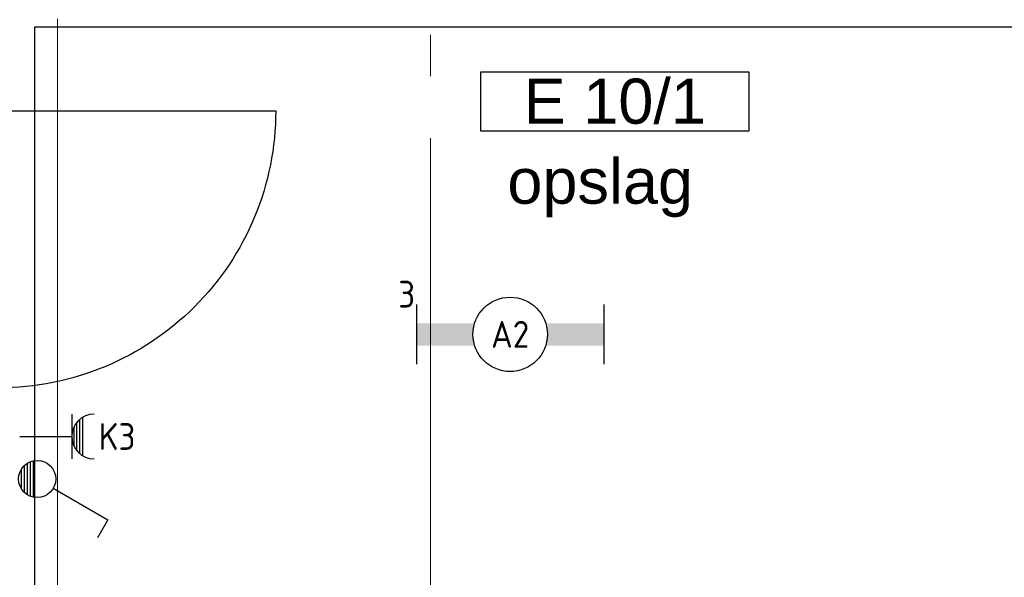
# Model space of a CAD drawing. Header units: millimetres. Extents: x -38031 to 123247, y -16330 to 129979.
# Tile 22 of 235: x 4230 to 7538, y 4041 to 5915. Entities that reach past the tile are written whole.
import ezdxf
from ezdxf.enums import TextEntityAlignment as Align

# ---------------------------------------------------------------- set-up
doc = ezdxf.new("R2010")
doc.units = ezdxf.units.MM
doc.header["$LTSCALE"] = 50
doc.linetypes.add('STYLE_11', pattern=[5, 3.888855, -0.416718, 0.277786, -0.416641])
for name, color, linetype in [('AB$1A---_ATTRIB035', 8, 'Continuous'), ('AL$1A---_ALGEMEEN', 8, 'Continuous'), ('BOUWKUNDIG', 8, 'Continuous'), ('EL6222--', 3, 'Continuous'), ('EL6311--', 3, 'Continuous')]:
    doc.layers.add(name, color=color, linetype=linetype)
doc.layers.add('stramien', color=1, linetype='STYLE_11', lineweight=15)
doc.styles.add('Arial', font='ARIAL.TTF')
doc.styles.add('BURO-018', font='iso.shx', dxfattribs={"height": 90})
doc.styles.get("Standard").update_dxf_attribs({"font": 'iso.shx'})

# ---------------------------------------------------------------- blocks, each defined once
blk = doc.blocks.new('1114A1WD')
at = {"color": 0, "linetype": 'Continuous'}
for p, q in [((1.225, 2), (-1.225, 2)), ((1.166, 1.8), (-1.166, 1.8)), ((1.068, 1.6), (-1.068, 1.6)), ((0.917, 1.4), (-0.917, 1.4)), ((0.678, 1.2), (-0.678, 1.2))]:
    blk.add_line(p, q, dxfattribs=at)
blk = doc.blocks.new('1114A1-WD3')
at = {"color": 0, "linetype": 'Continuous'}
for p, q in [((0.625, 3.333), (2.742, 7)), ((2.742, 7), (3.955, 6.3))]:
    blk.add_line(p, q, dxfattribs=at)
blk.add_circle((0, 2.25), 1.25, dxfattribs=at)
at = {"color": 0, "zscale": 100}
blk.add_blockref('1114A1WD', (0, 0), dxfattribs=at)
at = {"color": 0, "linetype": 'Continuous', "style": 'BURO-018'}
for tag, p in [('E_SLET1', (3.356, 9)), ('E_GROEP', (0, 0)), ('E_GKAST', (0, 0))]:
    blk.add_attdef(tag, text='', height=1.8, dxfattribs=at).set_placement(p, align=Align.MIDDLE)
at = {"color": 0, "linetype": 'Continuous', "style": 'BURO-018', "flags": 1}
for tag in ['E_MATCODE', 'E_SGROEP']:
    blk.add_attdef(tag, text='', height=1.8, dxfattribs=at).set_placement((0, 0), align=Align.MIDDLE)
blk = doc.blocks.new('111304WD')
at = {"color": 0, "linetype": 'Continuous'}
for p, q in [((1.299, 5.25), (-1.299, 5.25)), ((1.161, 5.05), (-1.161, 5.05)), ((0.963, 4.85), (-0.963, 4.85)), ((0.654, 4.65), (-0.654, 4.65)), ((-1.5, 4.5), (1.5, 4.5)), ((0, 1), (0, 4.5))]:
    blk.add_line(p, q, dxfattribs=at)
blk.add_arc((0, 6), 1.5, 180, 0, dxfattribs=at)
at = {"color": 0, "linetype": 'Continuous', "style": 'BURO-018'}
for tag, p in [('E_GKAST', (0, 11.5)), ('E_GROEP', (0, 8.5)), ('E_SGROEP', (4.5, 8.5))]:
    blk.add_attdef(tag, text='', height=1.8, dxfattribs=at).set_placement(p, align=Align.MIDDLE)
at = {"color": 0, "linetype": 'Continuous', "style": 'BURO-018', "flags": 1}
for tag, p in [('E_VERMCODE', (13, 8.5)), ('E_MATCODE', (0, 0))]:
    blk.add_attdef(tag, text='', height=1.8, dxfattribs=at).set_placement(p, align=Align.MIDDLE)
blk = doc.blocks.new('1115B6630')
at = {"color": 0}
for p, q in [((-6.3, 2), (-6.3, -2)), ((6.3, 2), (6.3, -2))]:
    blk.add_line(p, q, dxfattribs=at)
at = {"color": 0, "linetype": 'Continuous'}
blk.add_circle((0, 0), 2.5, dxfattribs=at)
at = {"color": 0}
for points in [[(-2.5, 0.75), (-6.3, 0.75), (-2.5, -0.75), (-6.3, -0.75)], [(2.5, 0.75), (6.3, 0.75), (2.5, -0.75), (6.3, -0.75)]]:
    blk.add_solid(points, dxfattribs=at)
at = {"color": 0, "linetype": 'Continuous', "style": 'BURO-018'}
for tag, p in [('E_GKAST', (0, 8)), ('E_GROEP', (0, 5)), ('E_SGROEP', (4.5, 5)), ('E_ARMCODE', (0, 0)), ('E_SLET', (4.5, -3))]:
    blk.add_attdef(tag, text='', height=1.8, dxfattribs=at).set_placement(p, align=Align.MIDDLE)
blk = doc.blocks.new('Group-18')
at = {"layer": 'AL$1A---_ALGEMEEN', "color": 0}
blk.add_lwpolyline([(-46335.9, -27247.8), (-46336.8, -22685), (-52081, -22685), (-52081, -24800), (-48031, -24800.9), (-48031, -27439.5), (-46335.9, -27247.8)], dxfattribs=at)
blk = doc.blocks.new('32x_hout-mk 969a-p')
at = {"color": 0}
for points in [[(-20.7, -67), (-20.7, 0), (-110.7, 0), (-110.7, -67)], [(-110.7, -967), (-20.7, -967), (-20.7, -1034), (-110.7, -1034)]]:
    blk.add_wipeout(points, dxfattribs=at).dxf.layer = 'AL$1A---_ALGEMEEN'
at = {"layer": 'AL$1A---_ALGEMEEN', "color": 0}
for points in [[(-20.7, -67), (-20.7, 0), (-110.7, 0), (-110.7, -67)], [(909, -74.8), (908.2, -97.6), (906.8, -120.4), (904.8, -143.2), (902.3, -165.8), (899.2, -188.5), (895.6, -211), (891.4, -233.4), (886.7, -255.8), (881.4, -278), (875.6, -300), (869.2, -322), (862.4, -343.7), (854.9, -365.3), (847, -386.7), (838.5, -407.9), (829.5, -428.9), (820, -449.6), (810, -470.1), (799.5, -490.4), (788.5, -510.4), (777, -530.1), (765, -549.5), (752.6, -568.7), (739.6, -587.5), (726.3, -606), (712.5, -624.2), (698.2, -642), (683.5, -659.5), (668.4, -676.5), (652.8, -693.3), (636.9, -709.6), (620.6, -725.5), (603.8, -741.1), (586.7, -756.2), (569.3, -770.9), (551.5, -785.2), (533.3, -799), (514.8, -812.4), (496, -825.3), (476.8, -837.7), (457.4, -849.7), (437.7, -861.2), (417.7, -872.2), (397.4, -882.7), (376.9, -892.7), (356.2, -902.2), (335.2, -911.2), (314, -919.7), (292.6, -927.6), (271, -935.1), (249.3, -942), (227.3, -948.3), (205.3, -954.1), (183.1, -959.4), (160.7, -964.1), (138.3, -968.3), (115.8, -971.9), (93.1, -975), (70.4, -977.5), (47.7, -979.5), (24.9, -980.9), (2.1, -981.7), (-20.7, -982), (-20.7, -52), (909.3, -52)], [(-110.7, -967), (-20.7, -967), (-20.7, -1034), (-110.7, -1034)]]:
    blk.add_lwpolyline(points, close=True, dxfattribs=at)
at = {"color": 0}
blk.add_wipeout([(-60.7, -52), (-20.7, -52), (-20.7, -982), (-60.7, -982)], dxfattribs=at).dxf.layer = 'AL$1A---_ALGEMEEN'
at = {"layer": 'AL$1A---_ALGEMEEN', "color": 0}
blk.add_lwpolyline([(-60.7, -52), (-20.7, -52), (-20.7, -982), (-60.7, -982)], close=True, dxfattribs=at)
blk = doc.blocks.new('tekst 9 pts-1')
at = {"layer": 'AL$1A---_ALGEMEEN', "color": 0, "style": 'Arial'}
blk.add_attdef('naam_ruimte', text='', height=151.5, dxfattribs=at).set_placement((0, -41.1), align=Align.TOP_CENTER)
at = {"layer": 'AL$1A---_ALGEMEEN', "color": 0, "flags": 1}
for tag, p in [('oppervlakte', (-617.5, -1003)), ('stramiennummer', (-617.5, -1275.7))]:
    blk.add_attdef(tag, p, '', height=151.5, dxfattribs=at)
blk = doc.blocks.new('ruimtenummer')
at = {"layer": 'AL$1A---_ALGEMEEN', "color": 0, "flags": 1}
for tag, p in [('peil', (-450, -397.1)), ('onderdeel', (-450, -669.8))]:
    blk.add_attdef(tag, p, '', height=151.5, dxfattribs=at)
at = {"color": 0}
blk.add_wipeout([(-450, 100), (450, 100), (450, -100), (-450, -100)], dxfattribs=at).dxf.layer = 'AL$1A---_ALGEMEEN'
at = {"layer": 'AL$1A---_ALGEMEEN', "color": 0}
blk.add_lwpolyline([(-450, 100), (450, 100), (450, -100), (-450, -100)], close=True, dxfattribs=at)
at = {"layer": 'AL$1A---_ALGEMEEN', "color": 0, "style": 'Arial'}
blk.add_attdef('ruimtenummer', text='', height=151.5, dxfattribs=at).set_placement((0, 78), align=Align.TOP_CENTER)
blk = doc.blocks.new('200254 W 210 11-06-2007')
at = {"layer": 'stramien', "ltscale": 10}
blk.add_line((-30589, -38914.6), (-30589, -9964.6), dxfattribs=at)
at = {"layer": 'AL$1A---_ALGEMEEN'}
blk.add_blockref('Group-18', (20162, 3587.4), dxfattribs=at)
ref = blk.add_blockref('tekst 9 pts-1', (-30018.8, -19498.3), dxfattribs=dict(at, xscale=-1))
ref.add_attrib('naam_ruimte', 'opslag', dxfattribs={"layer": 'AB$1A---_ATTRIB035', "height": 151.52, "style": 'Arial'}).set_placement((-30018.8, -19539.4), align=Align.TOP_CENTER)
ref = blk.add_blockref('ruimtenummer', (-29969.6, -19347.6), dxfattribs=dict(at, rotation=180))
ref.add_attrib('ruimtenummer', 'E 10/1', dxfattribs={"layer": 'AB$1A---_ATTRIB035', "height": 151.52, "style": 'Arial'}).set_placement((-29969.6, -19270.6), align=Align.TOP_CENTER)
blk.add_blockref('32x_hout-mk 969a-p', (-32018.3, -19327.4), dxfattribs=at)
at = {"layer": 'stramien', "ltscale": 10}
blk.add_line((-31842, -41013.6), (-31842, 36216.4), dxfattribs=at)

msp = doc.modelspace()

# ---------------------------------------------------------------- block references
at = {"layer": 'BOUWKUNDIG'}
msp.add_blockref('200254 W 210 11-06-2007', (36199, 24987.6), dxfattribs=at)

# ---------------------------------------------------------------- next in the draw order: block references
at = {"layer": 'EL6222--'}
ref = msp.add_blockref('111304WD', (4180, 4514.5), dxfattribs=dict(at, xscale=50, yscale=50, zscale=50, rotation=270))
ref.add_attrib('E_GROEP', 'K3', dxfattribs={"layer": '0', "color": 1, "linetype": 'Continuous', "height": 90, "style": 'BURO-018'}).set_placement((4557.1, 4514.5), align=Align.MIDDLE)
at = {"layer": 'EL6311--'}
ref = msp.add_blockref('1115B6630', (5877.7, 4857.7), dxfattribs=dict(at, xscale=50, yscale=50, zscale=50))
ref.add_attrib('E_ARMCODE', 'A2', dxfattribs={"layer": '0', "color": 1, "linetype": 'Continuous', "height": 90, "style": 'BURO-018'}).set_placement((5877.7, 4857.7), align=Align.MIDDLE)
ref.add_attrib('E_GROEP', '3', dxfattribs={"layer": '0', "color": 1, "linetype": 'Continuous', "height": 90, "style": 'BURO-018'}).set_placement((5530.2, 4992.7), align=Align.MIDDLE)
at = {"layer": 'EL6311--', "xscale": 50, "yscale": 50, "zscale": 50, "rotation": 270}
msp.add_blockref('1114A1-WD3', (4176.2, 4371.7), dxfattribs=at)

doc.saveas('drawing.dxf')
